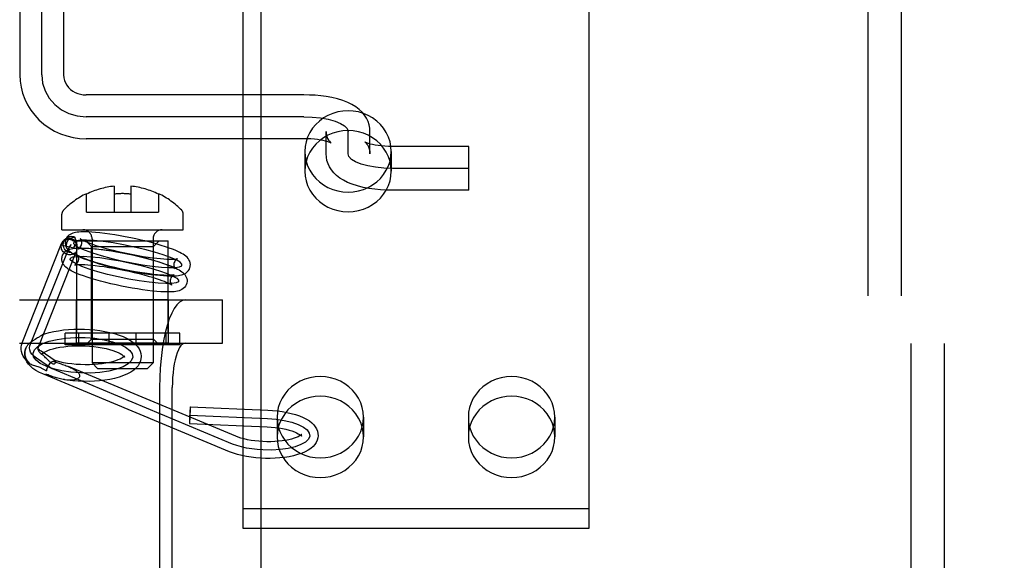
# Model space of a CAD drawing. Header units: inches. Extents: x 0 to 268, y 0 to 173.
# Tile 14 of 30: x 83.138 to 84.914, y 94.42 to 95.395. Entities that reach past the tile are written whole.
import ezdxf

# ---------------------------------------------------------------- set-up
doc = ezdxf.new("R2010")
doc.units = ezdxf.units.IN
doc.header["$LTSCALE"] = 14.739934
doc.header["$MEASUREMENT"] = 0
doc.linetypes.add('HIDDEN', pattern=[0.2, 0.1, -0.1])
doc.layers.get('0').update_dxf_attribs({"linetype": 'CONTINUOUS'})
for name, color, linetype in [('02___PRT_ALL_AXES', 7, 'CONTINUOUS'), ('03___PRT_ALL_CURVES', 7, 'CONTINUOUS'), ('06___PRT_ALL_SURFS', 7, 'CONTINUOUS'), ('DEFAULT_2', 8, 'HIDDEN'), ('DIMENSIONS', 7, 'CONTINUOUS')]:
    doc.layers.add(name, color=color, linetype=linetype)
doc.styles.get("Standard").update_dxf_attribs({"font": 'arial.ttf'})
doc.dimstyles.new('DIMSTYLE_1', dxfattribs={"dimtxt": 1.182348, "dimasz": 1.576464, "dimexe": 0.09, "dimexo": 0.07, "dimgap": 0.0375, "dimtad": 0, "dimtih": 1, "dimtoh": 1, "dimzin": 4, "dimdsep": 46, "dimtxsty": 'Standard', "dimblk": '_FILLED', "dimblk1": '_FILLED', "dimblk2": '_FILLED', "dimcen": 0.09, "dimazin": 1, "dimtfac": 1, "dimtdec": 3, "dimtofl": 0, "dimtmove": 0, "dimatfit": 3, "dimldrblk": '_FILLED', "dimfxl": 1, "dimtolj": 1, "dimtzin": 4, "dimarcsym": 0})

# ---------------------------------------------------------------- blocks, each defined once
blk = doc.blocks.new('_FILLED')
at = {"color": 0, "linetype": 'ByBlock'}
blk.add_solid([(0, 0), (-1, 0.2), (-1, -0.2)], dxfattribs=at)
blk = doc.blocks.new('*D17')
at = {"layer": 'DIMENSIONS', "color": 2, "linetype": 'Continuous'}
for p, q in [((78.6362, 102.3558), (76.1853, 102.3558)), ((82.2612, 102.3558), (85.4141, 102.3558))]:
    blk.add_line(p, q, dxfattribs=at)
at = {"layer": 'DIMENSIONS', "color": 2, "linetype": 'Continuous', "xscale": 1.5764635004, "yscale": 1.5764635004, "zscale": 1.5764635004}
blk.add_blockref('_FILLED', (78.6362, 102.3558), dxfattribs=at)
at = {"layer": 'DIMENSIONS', "color": 2, "linetype": 'Continuous', "xscale": 1.5764635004, "yscale": 1.5764635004, "zscale": 1.5764635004, "rotation": 180}
blk.add_blockref('_FILLED', (82.2612, 102.3558), dxfattribs=at)
at = {"layer": 'DIMENSIONS', "color": 2, "linetype": 'Continuous', "insert": (75.5941, 102.947), "char_height": 1.18235, "width": 3.212997, "attachment_point": 3, "line_spacing_factor": 0.9}
blk.add_mtext('3.63', dxfattribs=at)

msp = doc.modelspace()

# ---------------------------------------------------------------- linework, layer by layer
at = {"color": 3, "linetype": 'Continuous'}
msp.add_line((83.5737, 85.4125), (83.5737, 104.5792), dxfattribs=at)
at = {"layer": '02___PRT_ALL_AXES', "color": 8, "linetype": 'HIDDEN'}
for p, q in [((84.7457, 93.3369), (84.7457, 96.4049)), ((84.8057, 93.3369), (84.8057, 96.4049)), ((83.6522, 95.157), (83.6522, 95.1215)), ((83.8082, 95.157), (83.8082, 95.1215)), ((83.241, 94.8294), (83.241, 94.9959)), ((83.241, 94.9959), (83.406, 94.9959)), ((83.406, 94.8294), (83.406, 94.9959)), ((83.2405, 94.8114), (83.2405, 94.8894)), ((83.4065, 94.8894), (83.2405, 94.8894)), ((83.4065, 94.8114), (83.4065, 94.8894)), ((83.4065, 94.8114), (83.2405, 94.8114)), ((83.6022, 94.6778), (83.6022, 94.6422)), ((83.7582, 94.6778), (83.7582, 94.6422)), ((83.9472, 94.6778), (83.9472, 94.6422)), ((84.1032, 94.6778), (84.1032, 94.6422))]:
    msp.add_line(p, q, dxfattribs=at)
for points in [[(83.8082, 95.157), (83.8076, 95.1659), (83.8059, 95.1746), (83.8031, 95.183), (83.7992, 95.1911), (83.7944, 95.1987), (83.7885, 95.2057), (83.7819, 95.2119), (83.7745, 95.2174), (83.7664, 95.2219), (83.7578, 95.2256), (83.7488, 95.2282), (83.7396, 95.2298), (83.7302, 95.2303), (83.7208, 95.2298), (83.7115, 95.2282), (83.7025, 95.2256), (83.6939, 95.2219), (83.6859, 95.2174), (83.6784, 95.2119), (83.6718, 95.2057), (83.666, 95.1987), (83.6611, 95.1911), (83.6572, 95.183), (83.6544, 95.1746), (83.6527, 95.1659), (83.6522, 95.157)], [(83.8082, 95.1215), (83.8076, 95.1304), (83.8059, 95.139), (83.8031, 95.1475), (83.7992, 95.1555), (83.7944, 95.1631), (83.7885, 95.1701), (83.7819, 95.1763), (83.7745, 95.1818), (83.7664, 95.1864), (83.7578, 95.19), (83.7488, 95.1926), (83.7396, 95.1942), (83.7302, 95.1948), (83.7208, 95.1942), (83.7115, 95.1926), (83.7025, 95.19), (83.6939, 95.1864), (83.6859, 95.1818), (83.6784, 95.1763), (83.6718, 95.1701), (83.666, 95.1631), (83.6611, 95.1555), (83.6572, 95.1475), (83.6544, 95.139), (83.6527, 95.1304), (83.6522, 95.1215)], [(83.6522, 95.157), (83.6527, 95.1481), (83.6544, 95.1395), (83.6572, 95.1311), (83.6611, 95.123), (83.666, 95.1154), (83.6718, 95.1084), (83.6784, 95.1022), (83.6859, 95.0967), (83.6939, 95.0922), (83.7025, 95.0885), (83.7115, 95.0859), (83.7208, 95.0843), (83.7302, 95.0838), (83.7396, 95.0843), (83.7488, 95.0859), (83.7578, 95.0885), (83.7664, 95.0922), (83.7745, 95.0967), (83.7819, 95.1022), (83.7885, 95.1084), (83.7944, 95.1154), (83.7992, 95.123), (83.8031, 95.1311), (83.8059, 95.1395), (83.8076, 95.1481), (83.8082, 95.157)], [(83.6522, 95.1215), (83.6527, 95.1126), (83.6544, 95.1039), (83.6572, 95.0955), (83.6611, 95.0874), (83.666, 95.0798), (83.6718, 95.0729), (83.6784, 95.0666), (83.6859, 95.0612), (83.6939, 95.0566), (83.7025, 95.0529), (83.7115, 95.0503), (83.7208, 95.0487), (83.7302, 95.0482), (83.7396, 95.0487), (83.7488, 95.0503), (83.7578, 95.0529), (83.7664, 95.0566), (83.7745, 95.0612), (83.7819, 95.0666), (83.7885, 95.0729), (83.7944, 95.0798), (83.7992, 95.0874), (83.8031, 95.0955), (83.8059, 95.1039), (83.8076, 95.1126), (83.8082, 95.1215)], [(83.7582, 94.6778), (83.7576, 94.6867), (83.7559, 94.6953), (83.7531, 94.7038), (83.7492, 94.7119), (83.7444, 94.7194), (83.7385, 94.7264), (83.7319, 94.7327), (83.7245, 94.7381), (83.7164, 94.7427), (83.7078, 94.7463), (83.6988, 94.749), (83.6896, 94.7506), (83.6802, 94.7511), (83.6708, 94.7506), (83.6615, 94.749), (83.6525, 94.7463), (83.6439, 94.7427), (83.6359, 94.7381), (83.6284, 94.7327), (83.6218, 94.7264), (83.616, 94.7194), (83.6111, 94.7119), (83.6072, 94.7038), (83.6044, 94.6953), (83.6027, 94.6867), (83.6022, 94.6778)], [(84.1032, 94.6778), (84.1026, 94.6867), (84.1009, 94.6953), (84.0981, 94.7038), (84.0942, 94.7119), (84.0894, 94.7194), (84.0835, 94.7264), (84.0769, 94.7327), (84.0695, 94.7381), (84.0614, 94.7427), (84.0528, 94.7463), (84.0438, 94.749), (84.0346, 94.7506), (84.0252, 94.7511), (84.0158, 94.7506), (84.0065, 94.749), (83.9975, 94.7463), (83.9889, 94.7427), (83.9809, 94.7381), (83.9734, 94.7327), (83.9668, 94.7264), (83.961, 94.7194), (83.9561, 94.7119), (83.9522, 94.7038), (83.9494, 94.6953), (83.9477, 94.6867), (83.9472, 94.6778)], [(83.7582, 94.6422), (83.7576, 94.6511), (83.7559, 94.6598), (83.7531, 94.6682), (83.7492, 94.6763), (83.7444, 94.6839), (83.7385, 94.6908), (83.7319, 94.6971), (83.7245, 94.7026), (83.7164, 94.7071), (83.7078, 94.7108), (83.6988, 94.7134), (83.6896, 94.715), (83.6802, 94.7155), (83.6708, 94.715), (83.6615, 94.7134), (83.6525, 94.7108), (83.6439, 94.7071), (83.6359, 94.7026), (83.6284, 94.6971), (83.6218, 94.6908), (83.616, 94.6839), (83.6111, 94.6763), (83.6072, 94.6682), (83.6044, 94.6598), (83.6027, 94.6511), (83.6022, 94.6422)], [(84.1032, 94.6422), (84.1026, 94.6511), (84.1009, 94.6598), (84.0981, 94.6682), (84.0942, 94.6763), (84.0894, 94.6839), (84.0835, 94.6908), (84.0769, 94.6971), (84.0695, 94.7026), (84.0614, 94.7071), (84.0528, 94.7108), (84.0438, 94.7134), (84.0346, 94.715), (84.0252, 94.7155), (84.0158, 94.715), (84.0065, 94.7134), (83.9975, 94.7108), (83.9889, 94.7071), (83.9809, 94.7026), (83.9734, 94.6971), (83.9668, 94.6908), (83.961, 94.6839), (83.9561, 94.6763), (83.9522, 94.6682), (83.9494, 94.6598), (83.9477, 94.6511), (83.9472, 94.6422)], [(83.6022, 94.6778), (83.6027, 94.6689), (83.6044, 94.6603), (83.6072, 94.6518), (83.6111, 94.6437), (83.616, 94.6362), (83.6218, 94.6292), (83.6284, 94.6229), (83.6359, 94.6175), (83.6439, 94.6129), (83.6525, 94.6093), (83.6615, 94.6066), (83.6708, 94.605), (83.6802, 94.6045), (83.6896, 94.605), (83.6988, 94.6066), (83.7078, 94.6093), (83.7164, 94.6129), (83.7245, 94.6175), (83.7319, 94.6229), (83.7385, 94.6292), (83.7444, 94.6362), (83.7492, 94.6437), (83.7531, 94.6518), (83.7559, 94.6603), (83.7576, 94.6689), (83.7582, 94.6778)], [(83.9472, 94.6778), (83.9477, 94.6689), (83.9494, 94.6603), (83.9522, 94.6518), (83.9561, 94.6437), (83.961, 94.6362), (83.9668, 94.6292), (83.9734, 94.6229), (83.9809, 94.6175), (83.9889, 94.6129), (83.9975, 94.6093), (84.0065, 94.6066), (84.0158, 94.605), (84.0252, 94.6045), (84.0346, 94.605), (84.0438, 94.6066), (84.0528, 94.6093), (84.0614, 94.6129), (84.0695, 94.6175), (84.0769, 94.6229), (84.0835, 94.6292), (84.0894, 94.6362), (84.0942, 94.6437), (84.0981, 94.6518), (84.1009, 94.6603), (84.1026, 94.6689), (84.1032, 94.6778)], [(83.6022, 94.6422), (83.6027, 94.6333), (83.6044, 94.6247), (83.6072, 94.6162), (83.6111, 94.6082), (83.616, 94.6006), (83.6218, 94.5936), (83.6284, 94.5874), (83.6359, 94.5819), (83.6439, 94.5773), (83.6525, 94.5737), (83.6615, 94.5711), (83.6708, 94.5695), (83.6802, 94.5689), (83.6896, 94.5695), (83.6988, 94.5711), (83.7078, 94.5737), (83.7164, 94.5773), (83.7245, 94.5819), (83.7319, 94.5874), (83.7385, 94.5936), (83.7444, 94.6006), (83.7492, 94.6082), (83.7531, 94.6162), (83.7559, 94.6247), (83.7576, 94.6333), (83.7582, 94.6422)], [(83.9472, 94.6422), (83.9477, 94.6333), (83.9494, 94.6247), (83.9522, 94.6162), (83.9561, 94.6082), (83.961, 94.6006), (83.9668, 94.5936), (83.9734, 94.5874), (83.9809, 94.5819), (83.9889, 94.5773), (83.9975, 94.5737), (84.0065, 94.5711), (84.0158, 94.5695), (84.0252, 94.5689), (84.0346, 94.5695), (84.0438, 94.5711), (84.0528, 94.5737), (84.0614, 94.5773), (84.0695, 94.5819), (84.0769, 94.5874), (84.0835, 94.5936), (84.0894, 94.6006), (84.0942, 94.6082), (84.0981, 94.6162), (84.1009, 94.6247), (84.1026, 94.6333), (84.1032, 94.6422)]]:
    msp.add_lwpolyline(points, dxfattribs=at)
at = {"layer": '03___PRT_ALL_CURVES', "color": 8, "linetype": 'HIDDEN'}
for p, q in [((83.1777, 95.295), (83.1777, 96.108)), ((83.6502, 95.2195), (83.2577, 95.2195)), ((83.7302, 95.153), (83.7302, 95.1929)), ((83.9482, 95.1264), (83.8102, 95.1264)), ((83.2276, 94.9852), (83.2313, 94.9892)), ((83.1565, 94.8062), (83.2276, 94.9852)), ((83.1973, 94.7647), (83.1682, 94.7844)), ((83.522, 94.6294), (83.1855, 94.7696)), ((83.4451, 94.6813), (83.5849, 94.6755))]:
    msp.add_line(p, q, dxfattribs=at)
for points in [[(83.1777, 95.295), (83.1792, 95.2803), (83.1837, 95.2662), (83.191, 95.2532), (83.2011, 95.2416), (83.2132, 95.2323), (83.2269, 95.2253), (83.2419, 95.221), (83.2577, 95.2195)], [(83.6502, 95.2195), (83.6657, 95.219), (83.6806, 95.2175), (83.6944, 95.2151), (83.7067, 95.2117), (83.7166, 95.2077), (83.724, 95.2031), (83.7286, 95.1982), (83.7302, 95.1929)], [(83.8102, 95.1264), (83.7946, 95.1269), (83.7797, 95.1284), (83.7659, 95.1308), (83.7536, 95.1342), (83.7437, 95.1382), (83.7363, 95.1427), (83.7317, 95.1477), (83.7302, 95.153)], [(83.3445, 94.9847), (83.3254, 94.9887), (83.3066, 94.992), (83.2887, 94.9945), (83.2723, 94.9963), (83.2585, 94.997), (83.2475, 94.9969), (83.2398, 94.9958), (83.2356, 94.9938), (83.2352, 94.991), (83.2385, 94.9875), (83.2454, 94.9834), (83.2559, 94.9788), (83.2691, 94.974), (83.2848, 94.9692), (83.3023, 94.9645), (83.3213, 94.96)], [(83.3213, 94.96), (83.3404, 94.9561), (83.3592, 94.9528), (83.377, 94.9502), (83.3935, 94.9485), (83.4073, 94.9477), (83.4182, 94.9479), (83.426, 94.9489), (83.4302, 94.951), (83.4306, 94.9538), (83.4273, 94.9573), (83.4204, 94.9614), (83.4099, 94.966), (83.3967, 94.9708), (83.381, 94.9756), (83.3635, 94.9803), (83.3445, 94.9847)], [(83.3153, 94.9309), (83.2966, 94.9353), (83.2791, 94.94), (83.2634, 94.9449), (83.2499, 94.9497), (83.2396, 94.9542), (83.2326, 94.9583), (83.2292, 94.9618), (83.2296, 94.9647), (83.2337, 94.9667), (83.2414, 94.9678), (83.2523, 94.968), (83.2663, 94.9672), (83.2824, 94.9655), (83.3002, 94.963), (83.3191, 94.9597), (83.3385, 94.9557)], [(83.3385, 94.9557), (83.3572, 94.9513), (83.3747, 94.9466), (83.3904, 94.9418), (83.4039, 94.9369), (83.4142, 94.9324), (83.4212, 94.9283), (83.4246, 94.9248), (83.4242, 94.9219), (83.4201, 94.9199), (83.4124, 94.9188), (83.4015, 94.9186), (83.3875, 94.9194), (83.3713, 94.9211), (83.3535, 94.9237), (83.3347, 94.927), (83.3153, 94.9309)], [(83.1621, 94.7933), (83.1646, 94.7995), (83.1705, 94.8052), (83.1794, 94.8104), (83.1914, 94.8148), (83.2055, 94.8182), (83.2213, 94.8205), (83.2383, 94.8216), (83.2562, 94.8214), (83.2735, 94.8201), (83.2901, 94.8176), (83.3052, 94.814), (83.3185, 94.8094), (83.329, 94.8041), (83.3365, 94.7983), (83.3409, 94.7921), (83.3418, 94.7858)], [(83.1682, 94.7844), (83.1637, 94.7879), (83.1601, 94.7915), (83.1576, 94.7952), (83.1561, 94.799), (83.1557, 94.8026), (83.1565, 94.8062)], [(83.3418, 94.7858), (83.3393, 94.7796), (83.3335, 94.7739), (83.3245, 94.7687), (83.3126, 94.7643), (83.2985, 94.7609), (83.2826, 94.7586), (83.2656, 94.7575), (83.2478, 94.7576), (83.2304, 94.759), (83.2138, 94.7615), (83.1987, 94.7651), (83.1855, 94.7696), (83.175, 94.7749), (83.1674, 94.7808), (83.163, 94.7869), (83.1621, 94.7933)], [(83.5849, 94.6755), (83.6003, 94.6743), (83.615, 94.672), (83.6287, 94.6688), (83.6403, 94.6648), (83.6498, 94.66), (83.6564, 94.6548), (83.6602, 94.6493), (83.661, 94.6436), (83.6587, 94.6382), (83.6534, 94.633), (83.6453, 94.6284), (83.6348, 94.6246), (83.622, 94.6216), (83.6079, 94.6196), (83.5925, 94.6186), (83.5767, 94.6188)], [(83.5767, 94.6188), (83.5665, 94.6195), (83.5565, 94.6206), (83.5469, 94.6222), (83.5378, 94.6242), (83.5296, 94.6266), (83.522, 94.6294)]]:
    msp.add_lwpolyline(points, dxfattribs=at)
at = {"layer": '06___PRT_ALL_SURFS', "color": 8, "linetype": 'HIDDEN'}
for p, q in [((83.2202, 94.8084), (83.2202, 94.8294)), ((83.4267, 94.8294), (83.2202, 94.8294)), ((83.2445, 94.8084), (83.2445, 94.8294)), ((83.2992, 94.8084), (83.2992, 94.8294)), ((83.3478, 94.8084), (83.3478, 94.8294)), ((83.4024, 94.8084), (83.4024, 94.8294)), ((83.4267, 94.8084), (83.4267, 94.8294)), ((83.4267, 94.8084), (83.2202, 94.8084))]:
    msp.add_line(p, q, dxfattribs=at)
at = {"layer": 'DEFAULT_2', "color": 8, "linetype": 'HIDDEN'}
for p, q in [((84.7457, 93.3369), (84.7457, 96.4049)), ((84.8057, 93.3369), (84.8057, 96.4049)), ((84.6677, 96.3709), (84.6677, 93.3709)), ((84.7277, 96.3709), (84.7277, 93.3709)), ((83.1382, 96.1083), (83.1382, 95.295)), ((83.2172, 96.1083), (83.2172, 95.295)), ((83.5402, 95.4175), (83.5402, 94.4778)), ((84.1652, 94.4778), (84.1652, 95.4175)), ((83.6502, 95.259), (83.2577, 95.259)), ((83.6907, 95.153), (83.6907, 95.1929)), ((83.7697, 95.153), (83.7697, 95.1929)), ((83.6502, 95.18), (83.2577, 95.18)), ((83.9482, 95.1659), (83.8102, 95.1659)), ((83.9482, 95.0869), (83.9482, 95.1659)), ((83.2585, 95.0478), (83.2585, 95.0809)), ((83.3085, 95.0943), (83.3085, 95.0478)), ((83.3385, 95.0943), (83.3385, 95.0478)), ((83.3885, 95.0809), (83.3885, 95.0478)), ((83.9482, 95.0869), (83.8102, 95.0869)), ((83.214, 95.0159), (83.214, 95.0439)), ((83.2585, 95.0478), (83.3885, 95.0478)), ((83.433, 95.0159), (83.433, 95.0439)), ((83.214, 95.0159), (83.433, 95.0159)), ((83.1425, 94.8117), (83.2136, 94.9908)), ((83.213, 94.9884), (83.2355, 94.9835)), ((83.2166, 94.9955), (83.2204, 94.9995)), ((83.2675, 94.9859), (83.2575, 94.9959)), ((83.2575, 94.9959), (83.3895, 94.9959)), ((83.2685, 94.9994), (83.2685, 94.7759)), ((83.3785, 94.9994), (83.3785, 94.7759)), ((83.3795, 94.9859), (83.3895, 94.9959)), ((83.1725, 94.8057), (83.2401, 94.9761)), ((83.2675, 94.8184), (83.2675, 94.9859)), ((83.2675, 94.9859), (83.3795, 94.9859)), ((83.3795, 94.8184), (83.3795, 94.9859)), ((83.1378, 94.8894), (83.5036, 94.8894)), ((83.5036, 94.8114), (83.5036, 94.8894)), ((83.1378, 94.8114), (83.5036, 94.8114)), ((83.1656, 94.818), (83.1637, 94.8169)), ((83.1684, 94.8197), (83.1656, 94.818)), ((83.1702, 94.8208), (83.1684, 94.8197)), ((83.1719, 94.8218), (83.1702, 94.8208)), ((83.1727, 94.8063), (83.1746, 94.8113)), ((83.1784, 94.8208), (83.179, 94.8224)), ((83.2675, 94.8184), (83.2575, 94.8084)), ((83.2675, 94.8184), (83.3795, 94.8184)), ((83.3795, 94.8184), (83.3895, 94.8084)), ((83.171, 94.8024), (83.1706, 94.8014)), ((83.171, 94.8024), (83.1717, 94.8039)), ((83.1717, 94.8039), (83.1725, 94.8057)), ((83.202, 94.7796), (83.1766, 94.7968)), ((83.3895, 94.8084), (83.2575, 94.8084)), ((83.177, 94.7914), (83.1768, 94.7907)), ((83.177, 94.7918), (83.177, 94.7914)), ((83.1779, 94.7913), (83.1795, 94.79)), ((83.1898, 94.7801), (83.1861, 94.7838)), ((83.2016, 94.7798), (83.202, 94.7797)), ((83.2785, 94.7659), (83.2685, 94.7759)), ((83.3785, 94.7759), (83.2685, 94.7759)), ((83.3269, 94.7873), (83.327, 94.7877)), ((83.327, 94.7877), (83.3271, 94.7884)), ((83.3569, 94.7864), (83.3567, 94.7838)), ((83.3685, 94.7659), (83.3785, 94.7759)), ((83.1745, 94.7679), (83.1863, 94.7614)), ((83.5278, 94.6433), (83.2258, 94.7691)), ((83.2785, 94.7659), (83.3685, 94.7659)), ((83.5163, 94.6156), (83.1797, 94.7558)), ((83.3904, 94.7314), (83.3904, 94.3074)), ((83.4132, 94.3074), (83.4132, 94.7314)), ((83.4457, 94.6963), (83.5855, 94.6904)), ((83.4445, 94.6664), (83.5843, 94.6605)), ((83.5402, 94.5134), (84.1652, 94.5134)), ((83.5402, 94.4778), (84.1652, 94.4778))]:
    msp.add_line(p, q, dxfattribs=at)
for points in [[(83.1382, 95.295), (83.1387, 95.2838), (83.1404, 95.2727), (83.1432, 95.2619), (83.1471, 95.2513), (83.1521, 95.2411), (83.1581, 95.2315), (83.165, 95.2224), (83.1728, 95.214), (83.1815, 95.2064), (83.1909, 95.1996), (83.201, 95.1937), (83.2117, 95.1889), (83.2228, 95.185), (83.2342, 95.1823), (83.2459, 95.1806), (83.2577, 95.18)], [(83.2172, 95.295), (83.2176, 95.2899), (83.2187, 95.2851), (83.2206, 95.2805), (83.2231, 95.2763), (83.2262, 95.2724), (83.2297, 95.269), (83.2337, 95.266), (83.2381, 95.2635), (83.2427, 95.2616), (83.2476, 95.2602), (83.2526, 95.2593), (83.2577, 95.259)], [(83.7697, 95.1929), (83.7693, 95.199), (83.7681, 95.205), (83.7662, 95.211), (83.7634, 95.2168), (83.7598, 95.2225), (83.7554, 95.2278), (83.7502, 95.2328), (83.7441, 95.2373), (83.7373, 95.2415), (83.7296, 95.2453), (83.7207, 95.2487), (83.7111, 95.2517), (83.7011, 95.254), (83.691, 95.2559), (83.6809, 95.2573), (83.6707, 95.2583), (83.6604, 95.2588), (83.6502, 95.259)], [(83.6907, 95.1929), (83.691, 95.1882), (83.692, 95.1841), (83.6933, 95.1805), (83.6949, 95.1775), (83.6965, 95.1753), (83.6979, 95.1736), (83.6989, 95.1726), (83.6996, 95.1721), (83.6999, 95.1719), (83.6998, 95.1719)], [(83.6998, 95.1719), (83.6996, 95.1721), (83.6988, 95.1724), (83.6975, 95.1731), (83.6955, 95.1738), (83.6928, 95.1747), (83.6894, 95.1757), (83.6853, 95.1766), (83.6805, 95.1776), (83.6752, 95.1784), (83.6694, 95.1791), (83.6632, 95.1796), (83.6568, 95.1799), (83.6502, 95.18)], [(83.7612, 95.1736), (83.7606, 95.1739), (83.7605, 95.1739), (83.7609, 95.1737), (83.7616, 95.173), (83.7627, 95.172), (83.7641, 95.1703), (83.7656, 95.1681), (83.7671, 95.1652), (83.7684, 95.1617), (83.7693, 95.1576), (83.7697, 95.153)], [(83.8102, 95.1659), (83.8034, 95.166), (83.7968, 95.1663), (83.7904, 95.1669), (83.7845, 95.1676), (83.779, 95.1685), (83.7742, 95.1694), (83.7701, 95.1704), (83.7668, 95.1714), (83.7642, 95.1723), (83.7624, 95.173), (83.7612, 95.1736)], [(83.8102, 95.0869), (83.7995, 95.0871), (83.7889, 95.0877), (83.7784, 95.0887), (83.7679, 95.0902), (83.7574, 95.0922), (83.7473, 95.0948), (83.7379, 95.0978), (83.7294, 95.1012), (83.7219, 95.105), (83.7154, 95.1091), (83.7096, 95.1136), (83.7045, 95.1185), (83.7003, 95.1237), (83.6968, 95.1292), (83.6942, 95.1348), (83.6922, 95.1407), (83.6911, 95.1468), (83.6907, 95.153)], [(83.3477, 94.9994), (83.3382, 95.0014), (83.3285, 95.0033), (83.319, 95.0051), (83.3095, 95.0067), (83.3003, 95.0081), (83.2913, 95.0093), (83.2828, 95.0103), (83.275, 95.0111), (83.2682, 95.0116), (83.2623, 95.0119), (83.2571, 95.0121), (83.2525, 95.0121), (83.2484, 95.012), (83.2449, 95.0117), (83.2417, 95.0114), (83.2388, 95.0109), (83.2362, 95.0104), (83.2337, 95.0096), (83.2313, 95.0087), (83.229, 95.0075), (83.2269, 95.0061), (83.2249, 95.0043), (83.2231, 95.0022), (83.2217, 94.9998), (83.2207, 94.9972), (83.2203, 94.9956)], [(83.2249, 94.971), (83.223, 94.9716), (83.2212, 94.9723), (83.2195, 94.9733), (83.2179, 94.9745), (83.2165, 94.9759), (83.2153, 94.9775), (83.2143, 94.9791), (83.2136, 94.9809), (83.2131, 94.9828), (83.2128, 94.9846), (83.2127, 94.9865), (83.213, 94.9884)], [(83.2166, 94.9955), (83.2159, 94.9946), (83.2146, 94.9927), (83.2136, 94.9907), (83.213, 94.9884)], [(83.213, 94.9884), (83.2135, 94.9903), (83.2136, 94.9908)], [(83.2136, 94.9908), (83.2142, 94.992), (83.2152, 94.9936), (83.2165, 94.995), (83.2181, 94.9962), (83.2198, 94.9972), (83.2216, 94.9979), (83.2236, 94.9984), (83.2257, 94.9986), (83.2278, 94.9986), (83.2299, 94.9982), (83.232, 94.9976), (83.234, 94.9967), (83.2358, 94.9956), (83.2375, 94.9943), (83.2389, 94.9928), (83.2402, 94.9912), (83.2411, 94.9894)], [(83.2317, 94.9743), (83.2295, 94.9745), (83.2273, 94.9749), (83.2252, 94.9757), (83.2232, 94.9768), (83.2214, 94.9782), (83.2199, 94.9798), (83.2186, 94.9816), (83.2176, 94.9836), (83.2169, 94.9858), (83.2165, 94.988), (83.2164, 94.9902), (83.2167, 94.9924), (83.2173, 94.9946), (83.2183, 94.9966), (83.2195, 94.9984), (83.2204, 94.9995)], [(83.241, 94.9914), (83.2398, 94.9935), (83.2384, 94.9953), (83.2367, 94.9969), (83.2347, 94.9982), (83.2326, 94.9991), (83.2304, 94.9998), (83.2281, 95.0001), (83.2258, 95), (83.2235, 94.9996), (83.2213, 94.9988), (83.2193, 94.9977), (83.2175, 94.9963), (83.2166, 94.9955)], [(83.2203, 94.9956), (83.2201, 94.9944), (83.2199, 94.9914), (83.2203, 94.9885), (83.2212, 94.9856), (83.2225, 94.983), (83.2241, 94.9806), (83.226, 94.9785), (83.2279, 94.9767)], [(83.2204, 94.9995), (83.221, 95.0001), (83.2227, 95.0015), (83.2246, 95.0026), (83.2267, 95.0034), (83.2288, 95.0039), (83.2311, 95.0041), (83.2333, 95.0039), (83.2354, 95.0034), (83.2376, 95.0026)], [(83.2279, 94.9767), (83.2265, 94.9781), (83.2252, 94.9797), (83.2241, 94.9814), (83.2233, 94.9833), (83.2227, 94.9852), (83.2224, 94.9872), (83.2224, 94.9891), (83.2227, 94.9911)], [(83.2227, 94.9911), (83.2232, 94.993), (83.224, 94.9948), (83.225, 94.9964), (83.2263, 94.998), (83.2277, 94.9993), (83.2294, 95.0005), (83.2313, 95.0014), (83.2333, 95.0021), (83.2354, 95.0025), (83.2376, 95.0026)], [(83.241, 94.9914), (83.2402, 94.9908), (83.2394, 94.9902), (83.2387, 94.9895), (83.238, 94.9888), (83.2374, 94.988), (83.2369, 94.9872), (83.2364, 94.9863), (83.236, 94.9854), (83.2357, 94.9845), (83.2355, 94.9835)], [(83.2355, 94.9835), (83.2364, 94.9851), (83.2377, 94.9866), (83.2392, 94.988), (83.2411, 94.9894)], [(83.2383, 95.0005), (83.238, 95.0012), (83.2378, 95.0019), (83.2376, 95.0026)], [(83.241, 94.9914), (83.2408, 94.9926), (83.2405, 94.9938), (83.2402, 94.9949), (83.2398, 94.9959), (83.2395, 94.9969), (83.2392, 94.9979), (83.2383, 95.0005)], [(83.2411, 94.9894), (83.2411, 94.9887), (83.2411, 94.9881), (83.2411, 94.9874), (83.2411, 94.9868)], [(83.2439, 94.9814), (83.2435, 94.9813), (83.2434, 94.9812), (83.2436, 94.9813), (83.2442, 94.9816), (83.245, 94.9822), (83.2461, 94.983), (83.2472, 94.9843), (83.2483, 94.986), (83.2492, 94.988), (83.2497, 94.9896)], [(83.2473, 94.9996), (83.2473, 94.9996), (83.2472, 94.9997), (83.2475, 94.9994), (83.2483, 94.9989), (83.2496, 94.9982), (83.2513, 94.9972), (83.2536, 94.9961), (83.2565, 94.9947), (83.2601, 94.9932), (83.2644, 94.9916), (83.2695, 94.9897), (83.2755, 94.9877), (83.2824, 94.9855), (83.29, 94.9833), (83.2981, 94.981), (83.3067, 94.9788), (83.3155, 94.9767), (83.3245, 94.9747)], [(83.2497, 94.9896), (83.2498, 94.9905), (83.2499, 94.9929), (83.2496, 94.9952), (83.2489, 94.997), (83.2482, 94.9983), (83.2476, 94.9992), (83.2473, 94.9996)], [(83.4455, 94.9491), (83.4457, 94.9504), (83.4459, 94.9533), (83.4455, 94.9563), (83.4446, 94.9591), (83.4433, 94.9618), (83.4417, 94.9641), (83.4398, 94.9662), (83.4378, 94.9681), (83.4355, 94.9699), (83.433, 94.9715), (83.4301, 94.9732), (83.4268, 94.9749), (83.423, 94.9767), (83.4186, 94.9787), (83.4135, 94.9807), (83.4075, 94.9829), (83.4007, 94.9852), (83.3929, 94.9877), (83.3844, 94.9902), (83.3757, 94.9926), (83.3666, 94.995), (83.3572, 94.9972), (83.3477, 94.9994)], [(83.2143, 94.9666), (83.2144, 94.9672), (83.2154, 94.97), (83.2168, 94.9726), (83.2186, 94.9749), (83.2208, 94.9769), (83.2232, 94.9786), (83.2258, 94.9798), (83.2284, 94.9808), (83.2311, 94.9815), (83.2341, 94.9821), (83.2373, 94.9825), (83.2409, 94.9828), (83.245, 94.983), (83.2497, 94.983), (83.2551, 94.9829), (83.2613, 94.9826), (83.2684, 94.9821), (83.2764, 94.9813), (83.2851, 94.9803), (83.2941, 94.9791), (83.3034, 94.9776), (83.3128, 94.9761), (83.3225, 94.9743), (83.3321, 94.9724), (83.3417, 94.9703)], [(83.2369, 94.9735), (83.2356, 94.9727), (83.2342, 94.972), (83.2328, 94.9714), (83.2312, 94.971), (83.2297, 94.9707), (83.2281, 94.9707), (83.2265, 94.9708), (83.2249, 94.971)], [(83.2317, 94.9743), (83.2298, 94.9754), (83.2279, 94.9767)], [(83.2317, 94.9743), (83.232, 94.974), (83.2322, 94.9737), (83.2326, 94.9734), (83.2328, 94.9733)], [(83.2328, 94.9733), (83.2329, 94.9732), (83.2333, 94.973), (83.2338, 94.9728), (83.2342, 94.9728), (83.2347, 94.9728), (83.2353, 94.9729), (83.2358, 94.973), (83.2363, 94.9732), (83.2369, 94.9735)], [(83.2328, 94.9733), (83.2357, 94.9715), (83.239, 94.9698), (83.2428, 94.968), (83.2472, 94.9661), (83.2523, 94.9641), (83.2583, 94.9619), (83.2651, 94.9595), (83.2729, 94.9571), (83.2814, 94.9546), (83.2901, 94.9521), (83.2992, 94.9498), (83.3085, 94.9475), (83.318, 94.9454)], [(83.2401, 94.9761), (83.2399, 94.9758), (83.2396, 94.9752), (83.2393, 94.9747), (83.2388, 94.9743), (83.2384, 94.9739), (83.2379, 94.9737), (83.2374, 94.9736), (83.2369, 94.9735)], [(83.2407, 94.9783), (83.2405, 94.9773), (83.2402, 94.9765), (83.2401, 94.9761)], [(83.241, 94.9811), (83.2409, 94.9803), (83.2409, 94.9796), (83.2408, 94.9789), (83.2407, 94.9783)], [(83.2411, 94.9868), (83.2411, 94.9841), (83.2411, 94.9833), (83.241, 94.9826), (83.241, 94.9818), (83.241, 94.9811)], [(83.3185, 94.9456), (83.3094, 94.9476), (83.3006, 94.9498), (83.292, 94.952), (83.2839, 94.9543), (83.2764, 94.9564), (83.2698, 94.9585), (83.264, 94.9605), (83.2591, 94.9622), (83.255, 94.9638), (83.2515, 94.9653), (83.2486, 94.9665), (83.2462, 94.9677), (83.2443, 94.9687), (83.2429, 94.9695), (83.242, 94.9701), (83.2414, 94.9705), (83.2412, 94.9707)], [(83.2412, 94.9706), (83.2413, 94.9705), (83.2417, 94.9701), (83.2422, 94.9693), (83.2428, 94.9681), (83.2434, 94.9666), (83.2438, 94.9647), (83.2439, 94.9624), (83.2436, 94.9605)], [(83.3413, 94.9701), (83.3322, 94.972), (83.323, 94.9739), (83.3139, 94.9755), (83.305, 94.977), (83.2963, 94.9784), (83.2881, 94.9795), (83.2805, 94.9804), (83.2736, 94.9811), (83.2677, 94.9816), (83.2626, 94.9819), (83.2582, 94.9821), (83.2545, 94.9821), (83.2514, 94.9821), (83.2488, 94.9819), (83.2468, 94.9818), (83.2452, 94.9816), (83.2442, 94.9814), (83.2439, 94.9814)], [(83.3245, 94.9747), (83.3336, 94.9727), (83.3428, 94.9709), (83.3519, 94.9692), (83.3608, 94.9677), (83.3695, 94.9664), (83.3777, 94.9653), (83.3853, 94.9644), (83.3922, 94.9637), (83.3981, 94.9632), (83.4032, 94.9629), (83.4076, 94.9627), (83.4113, 94.9627), (83.4144, 94.9627), (83.417, 94.9628), (83.419, 94.963), (83.4205, 94.9632), (83.4216, 94.9633), (83.4219, 94.9634)], [(83.3417, 94.9703), (83.3513, 94.9682), (83.3606, 94.9659), (83.3698, 94.9635), (83.3785, 94.9611), (83.3869, 94.9586), (83.3944, 94.9562), (83.4009, 94.954), (83.4066, 94.9519), (83.4116, 94.95), (83.4159, 94.9482), (83.4196, 94.9465), (83.4228, 94.9448), (83.4256, 94.9433), (83.4281, 94.9417), (83.4304, 94.9402), (83.4324, 94.9385), (83.4342, 94.9368), (83.4359, 94.9349), (83.4373, 94.9327), (83.4385, 94.9304), (83.4393, 94.9278), (83.4398, 94.9251), (83.4398, 94.9223), (83.4395, 94.9201)], [(83.312, 94.9163), (83.3025, 94.9185), (83.2931, 94.9207), (83.284, 94.9231), (83.2752, 94.9255), (83.2669, 94.928), (83.2594, 94.9304), (83.2528, 94.9326), (83.2472, 94.9347), (83.2422, 94.9366), (83.2379, 94.9384), (83.2342, 94.9401), (83.231, 94.9418), (83.2282, 94.9433), (83.2257, 94.9449), (83.2234, 94.9464), (83.2214, 94.9481), (83.2196, 94.9498), (83.2179, 94.9518), (83.2165, 94.9539), (83.2153, 94.9563), (83.2145, 94.9588), (83.214, 94.9615), (83.214, 94.9644), (83.2143, 94.9666)], [(83.2376, 94.9523), (83.2375, 94.9522), (83.2374, 94.9522), (83.2377, 94.9522), (83.2385, 94.9524), (83.2399, 94.9526), (83.2418, 94.9528), (83.2443, 94.953), (83.2474, 94.953), (83.2511, 94.953), (83.2556, 94.9529), (83.2609, 94.9526), (83.267, 94.9521), (83.2741, 94.9514), (83.2819, 94.9504), (83.2902, 94.9493), (83.2989, 94.948), (83.3078, 94.9465), (83.3169, 94.9448), (83.3261, 94.943), (83.3353, 94.941)], [(83.2436, 94.9605), (83.2435, 94.96), (83.2427, 94.9577), (83.2415, 94.9557), (83.2402, 94.9541), (83.239, 94.9531), (83.2381, 94.9525), (83.2376, 94.9523)], [(83.4184, 94.9452), (83.4185, 94.9451), (83.4186, 94.9451), (83.4183, 94.9453), (83.4175, 94.9458), (83.4162, 94.9466), (83.4145, 94.9476), (83.4122, 94.9487), (83.4093, 94.95), (83.4057, 94.9515), (83.4014, 94.9532), (83.3963, 94.955), (83.3903, 94.9571), (83.3834, 94.9592), (83.3758, 94.9615), (83.3677, 94.9637), (83.3591, 94.9659), (83.3503, 94.968), (83.3413, 94.9701)], [(83.4161, 94.9552), (83.416, 94.9543), (83.4159, 94.9518), (83.4162, 94.9496), (83.4169, 94.9477), (83.4175, 94.9464), (83.4181, 94.9456), (83.4184, 94.9452)], [(83.4219, 94.9634), (83.4222, 94.9635), (83.4224, 94.9635), (83.4222, 94.9634), (83.4216, 94.9632), (83.4208, 94.9626), (83.4197, 94.9617), (83.4186, 94.9605), (83.4175, 94.9588), (83.4166, 94.9567), (83.4161, 94.9552)], [(83.318, 94.9454), (83.3276, 94.9433), (83.3373, 94.9414), (83.3468, 94.9397), (83.3563, 94.9381), (83.3655, 94.9366), (83.3745, 94.9354), (83.383, 94.9344), (83.3908, 94.9337), (83.3975, 94.9331), (83.4035, 94.9328), (83.4087, 94.9327), (83.4133, 94.9327), (83.4174, 94.9328), (83.4209, 94.933), (83.4241, 94.9334), (83.427, 94.9338), (83.4296, 94.9344), (83.4321, 94.9351), (83.4345, 94.9361), (83.4368, 94.9372), (83.4389, 94.9387), (83.4409, 94.9405), (83.4426, 94.9426), (83.4441, 94.9449), (83.4451, 94.9476), (83.4455, 94.9491)], [(83.4162, 94.9344), (83.4163, 94.9344), (83.4164, 94.9345), (83.4161, 94.9344), (83.4152, 94.9342), (83.4139, 94.934), (83.412, 94.9338), (83.4095, 94.9337), (83.4064, 94.9336), (83.4027, 94.9336), (83.3982, 94.9338), (83.3929, 94.9341), (83.3868, 94.9345), (83.3797, 94.9352), (83.3719, 94.9362), (83.3636, 94.9373), (83.3549, 94.9386), (83.346, 94.9401), (83.3369, 94.9418), (83.3277, 94.9436), (83.3185, 94.9456)], [(83.3353, 94.941), (83.3444, 94.939), (83.3532, 94.9368), (83.3618, 94.9346), (83.3699, 94.9324), (83.3774, 94.9302), (83.384, 94.9281), (83.3897, 94.9262), (83.3946, 94.9244), (83.3988, 94.9228), (83.4023, 94.9214), (83.4052, 94.9201), (83.4076, 94.9189), (83.4095, 94.918), (83.4109, 94.9172), (83.4118, 94.9165), (83.4124, 94.9161), (83.4126, 94.916)], [(83.4395, 94.9201), (83.4394, 94.9194), (83.4384, 94.9166), (83.437, 94.9141), (83.4352, 94.9117), (83.433, 94.9097), (83.4306, 94.9081), (83.428, 94.9068), (83.4254, 94.9058), (83.4227, 94.9051), (83.4197, 94.9045), (83.4165, 94.9041), (83.4129, 94.9038), (83.4087, 94.9036), (83.404, 94.9036), (83.3987, 94.9037), (83.3925, 94.904), (83.3854, 94.9045), (83.3774, 94.9053), (83.3687, 94.9063), (83.3597, 94.9076), (83.3504, 94.909), (83.3409, 94.9106), (83.3313, 94.9123), (83.3217, 94.9142), (83.312, 94.9163)], [(83.4126, 94.916), (83.4125, 94.9161), (83.4121, 94.9165), (83.4116, 94.9173), (83.4109, 94.9185), (83.4104, 94.92), (83.41, 94.922), (83.4099, 94.9242), (83.4101, 94.9261)], [(83.4101, 94.9261), (83.4103, 94.9266), (83.4111, 94.929), (83.4123, 94.931), (83.4136, 94.9325), (83.4148, 94.9335), (83.4157, 94.9341), (83.4162, 94.9344)], [(83.4366, 94.8894), (83.4314, 94.8883), (83.4264, 94.8854), (83.4214, 94.8805), (83.4166, 94.8737), (83.4121, 94.8651), (83.4078, 94.8549), (83.404, 94.8431), (83.4005, 94.8299), (83.3975, 94.8154), (83.395, 94.7999), (83.393, 94.7835), (83.3916, 94.7665), (83.3907, 94.7492), (83.3904, 94.7314)], [(83.1797, 94.8267), (83.1831, 94.8279), (83.191, 94.8303), (83.1994, 94.8323), (83.2081, 94.8338), (83.217, 94.8351), (83.2262, 94.836), (83.2356, 94.8365), (83.2451, 94.8367), (83.2546, 94.8365), (83.2641, 94.836), (83.2735, 94.8352), (83.2828, 94.834), (83.2918, 94.8325), (83.3006, 94.8307), (83.309, 94.8285), (83.3171, 94.826), (83.3246, 94.8231), (83.3316, 94.8199), (83.3377, 94.8164), (83.3428, 94.8128), (83.347, 94.809), (83.3505, 94.8051), (83.3532, 94.801), (83.3552, 94.7968), (83.3564, 94.7925), (83.3569, 94.7881), (83.3569, 94.7864)], [(83.1559, 94.7748), (83.1548, 94.7757), (83.1506, 94.7796), (83.1472, 94.7837), (83.1445, 94.7878), (83.1426, 94.7919), (83.1413, 94.796), (83.1407, 94.8001), (83.1408, 94.804), (83.1414, 94.8079), (83.1425, 94.8117)], [(83.1637, 94.8169), (83.1628, 94.8163), (83.1618, 94.8156), (83.1608, 94.815), (83.1598, 94.8144), (83.1589, 94.8137), (83.1579, 94.813), (83.1569, 94.8122), (83.156, 94.8114), (83.155, 94.8106), (83.1541, 94.8097), (83.1532, 94.8087), (83.1523, 94.8076), (83.1514, 94.8065), (83.1506, 94.8052), (83.1498, 94.8038), (83.1491, 94.8023)], [(83.1774, 94.8253), (83.1752, 94.8239), (83.1744, 94.8234), (83.1736, 94.8229), (83.1728, 94.8223), (83.1719, 94.8218)], [(83.176, 94.8149), (83.1765, 94.816), (83.1773, 94.8181)], [(83.1797, 94.8267), (83.1794, 94.8266), (83.179, 94.8264), (83.1785, 94.8261), (83.178, 94.8257), (83.1774, 94.8253)], [(83.179, 94.8224), (83.1793, 94.8231), (83.1795, 94.8237), (83.1797, 94.8243), (83.1799, 94.8248), (83.18, 94.8252), (83.1802, 94.8256), (83.1802, 94.826), (83.1803, 94.8262), (83.1803, 94.8265), (83.1802, 94.8266), (83.1801, 94.8267), (83.18, 94.8267), (83.1797, 94.8267), (83.1797, 94.8267)], [(83.4366, 94.8114), (83.434, 94.8108), (83.4314, 94.8094), (83.4289, 94.8069), (83.4265, 94.8034), (83.4242, 94.7991), (83.4221, 94.7939), (83.4201, 94.7879), (83.4184, 94.7812), (83.4168, 94.7739), (83.4156, 94.7661), (83.4146, 94.7578), (83.4138, 94.7492), (83.4134, 94.7404), (83.4132, 94.7314)], [(83.147, 94.7926), (83.1471, 94.7942), (83.1479, 94.7986), (83.1491, 94.8023)], [(83.1475, 94.7963), (83.1473, 94.7946), (83.1473, 94.793), (83.1473, 94.7913), (83.1475, 94.7897), (83.1478, 94.7881), (83.1482, 94.7865)], [(83.1491, 94.8023), (83.1484, 94.8005), (83.1479, 94.7985), (83.1475, 94.7963)], [(83.1708, 94.8023), (83.1706, 94.8026), (83.1706, 94.8025), (83.1707, 94.8021), (83.1706, 94.8014)], [(83.1706, 94.8014), (83.1706, 94.8013), (83.1707, 94.8001), (83.171, 94.7988), (83.1717, 94.7976), (83.1726, 94.7964), (83.1738, 94.7951), (83.175, 94.7939), (83.1765, 94.7926), (83.1779, 94.7913)], [(83.1766, 94.7968), (83.1746, 94.7983), (83.1731, 94.7996), (83.172, 94.8007), (83.1712, 94.8016), (83.1708, 94.8023)], [(83.1768, 94.7907), (83.1768, 94.7907), (83.1772, 94.7912), (83.1782, 94.7922), (83.1798, 94.7934), (83.182, 94.7948), (83.185, 94.7964), (83.1887, 94.798), (83.1931, 94.7996), (83.1983, 94.8012), (83.2041, 94.8026), (83.2104, 94.8038), (83.2173, 94.8049), (83.2246, 94.8057), (83.2322, 94.8063), (83.24, 94.8066), (83.248, 94.8067), (83.2561, 94.8064), (83.2641, 94.8059), (83.2719, 94.8052), (83.2795, 94.8042), (83.2868, 94.803), (83.2937, 94.8015), (83.3, 94.7999), (83.3058, 94.7981), (83.3109, 94.7963), (83.3154, 94.7944), (83.3191, 94.7926), (83.322, 94.7908), (83.3242, 94.7892), (83.3257, 94.7879), (83.3266, 94.7869), (83.3268, 94.7868)], [(83.1772, 94.7923), (83.1769, 94.7927), (83.1769, 94.7928), (83.177, 94.7923), (83.177, 94.7918)], [(83.1797, 94.7558), (83.1738, 94.7585), (83.1673, 94.762), (83.1619, 94.7657), (83.1574, 94.7696), (83.1538, 94.7736), (83.1509, 94.7777), (83.1489, 94.782), (83.1476, 94.7864), (83.147, 94.7909), (83.147, 94.7927)], [(83.1482, 94.7865), (83.1487, 94.785), (83.1494, 94.7835), (83.1501, 94.7821), (83.1509, 94.7807), (83.1518, 94.7793), (83.1528, 94.7779), (83.154, 94.7766), (83.1553, 94.7753), (83.1559, 94.7749)], [(83.179, 94.7904), (83.1782, 94.7912), (83.1773, 94.7922), (83.1772, 94.7923)], [(83.1861, 94.7838), (83.1848, 94.7851), (83.1835, 94.7864), (83.1821, 94.7876), (83.1808, 94.7888), (83.1795, 94.79)], [(83.1994, 94.7785), (83.1979, 94.7781), (83.1964, 94.7774), (83.1949, 94.7764), (83.1934, 94.7753), (83.192, 94.7739), (83.1907, 94.7724), (83.1896, 94.7707), (83.1886, 94.769), (83.1877, 94.7671), (83.187, 94.7652), (83.1865, 94.7633), (83.1863, 94.7614)], [(83.202, 94.7797), (83.2022, 94.7795), (83.2026, 94.779), (83.2028, 94.7783), (83.2029, 94.7775), (83.2028, 94.7766), (83.2026, 94.7758), (83.2022, 94.7751), (83.2016, 94.7744), (83.201, 94.774), (83.2002, 94.7737), (83.1993, 94.7736), (83.1984, 94.7737), (83.1974, 94.774), (83.1963, 94.7746), (83.1953, 94.7752), (83.1942, 94.776), (83.1931, 94.7769), (83.192, 94.7779), (83.1909, 94.779), (83.1898, 94.7801)], [(83.1994, 94.7785), (83.1998, 94.7792), (83.2003, 94.7797), (83.201, 94.7799), (83.2016, 94.7798)], [(83.1994, 94.7785), (83.2016, 94.7777), (83.2129, 94.7739)], [(83.3271, 94.7884), (83.3271, 94.7884), (83.3267, 94.7878), (83.3257, 94.7869), (83.3242, 94.7857), (83.3219, 94.7843), (83.319, 94.7827), (83.3152, 94.7811), (83.3108, 94.7795), (83.3056, 94.7779), (83.2999, 94.7765), (83.2935, 94.7752), (83.2866, 94.7742), (83.2793, 94.7734), (83.2717, 94.7728), (83.2639, 94.7725), (83.2559, 94.7724), (83.2479, 94.7726), (83.2399, 94.7731), (83.232, 94.7739), (83.2244, 94.7749), (83.2171, 94.7761), (83.2103, 94.7776), (83.2039, 94.7792), (83.2016, 94.7798)], [(83.3567, 94.7838), (83.3557, 94.7794), (83.354, 94.775), (83.3514, 94.7707), (83.348, 94.7667), (83.3437, 94.7628), (83.3385, 94.7592), (83.3323, 94.7558), (83.3252, 94.7527), (83.3174, 94.7501), (83.309, 94.7478), (83.3004, 94.746), (83.2914, 94.7446), (83.2821, 94.7435), (83.2726, 94.7428), (83.263, 94.7424), (83.2533, 94.7425), (83.2435, 94.7428), (83.2339, 94.7435), (83.2244, 94.7446), (83.2195, 94.7453)], [(83.3268, 94.7868), (83.327, 94.7864), (83.3271, 94.7863), (83.327, 94.7868), (83.3269, 94.7873)], [(83.1559, 94.7749), (83.1568, 94.7742), (83.1585, 94.7732)], [(83.1585, 94.7732), (83.1604, 94.7724), (83.1624, 94.7718), (83.1644, 94.7712), (83.1665, 94.7707), (83.1685, 94.7701), (83.1706, 94.7695), (83.1726, 94.7688), (83.1745, 94.7679)], [(83.2129, 94.7739), (83.2152, 94.7731), (83.2175, 94.7723), (83.2198, 94.7715), (83.222, 94.7706), (83.2242, 94.7698), (83.2258, 94.7691)], [(83.2263, 94.7689), (83.2284, 94.768), (83.2304, 94.767), (83.2324, 94.7661), (83.2342, 94.7651), (83.236, 94.7641), (83.2377, 94.7631), (83.2392, 94.762), (83.2406, 94.7609), (83.2418, 94.7599), (83.2429, 94.7588), (83.2439, 94.7577), (83.2447, 94.7566), (83.2453, 94.7555), (83.2457, 94.7544), (83.2459, 94.7534), (83.246, 94.7524)], [(83.2195, 94.7453), (83.2185, 94.7455), (83.2162, 94.7459), (83.2138, 94.7463), (83.2115, 94.7468), (83.2092, 94.7474), (83.2069, 94.748), (83.2046, 94.7487), (83.2023, 94.7494), (83.2001, 94.7501), (83.1978, 94.7508), (83.1956, 94.7516), (83.1934, 94.7524), (83.1913, 94.7532), (83.1892, 94.754), (83.1871, 94.7548), (83.185, 94.7556)], [(83.246, 94.7524), (83.2459, 94.7514), (83.2456, 94.7504), (83.2451, 94.7495), (83.2444, 94.7487), (83.2435, 94.7479), (83.2425, 94.7472), (83.2413, 94.7465), (83.24, 94.746), (83.2385, 94.7455), (83.2369, 94.7451), (83.2352, 94.7448), (83.2334, 94.7446), (83.2314, 94.7445), (83.2294, 94.7445), (83.2273, 94.7445), (83.2252, 94.7446), (83.223, 94.7448), (83.2207, 94.7451)], [(83.4457, 94.6963), (83.4457, 94.6963), (83.4456, 94.696), (83.4455, 94.6954), (83.4454, 94.6945), (83.4453, 94.6933), (83.4452, 94.6919), (83.4451, 94.6903), (83.4449, 94.6885), (83.4448, 94.6865), (83.4447, 94.6844), (83.4446, 94.6823), (83.4445, 94.6802), (83.4445, 94.6781), (83.4444, 94.676)], [(83.4445, 94.6664), (83.4445, 94.6664), (83.4446, 94.6667), (83.4447, 94.6673), (83.4448, 94.6682), (83.4449, 94.6694), (83.445, 94.6708), (83.4451, 94.6724), (83.4452, 94.6742), (83.4453, 94.6762), (83.4455, 94.6782), (83.4456, 94.6804), (83.4456, 94.6825), (83.4457, 94.6846), (83.4458, 94.6867)], [(83.4458, 94.6867), (83.4458, 94.6886), (83.4459, 94.6904), (83.4459, 94.692), (83.4459, 94.6934), (83.4459, 94.6945), (83.4459, 94.6954), (83.4458, 94.696), (83.4457, 94.6963), (83.4457, 94.6963)], [(83.5855, 94.6904), (83.5942, 94.6899), (83.6029, 94.6891), (83.6113, 94.6879), (83.6196, 94.6864), (83.6276, 94.6846), (83.6352, 94.6825), (83.6425, 94.68), (83.6492, 94.6772), (83.6552, 94.6742), (83.6604, 94.671), (83.6647, 94.6676), (83.6683, 94.6641), (83.6711, 94.6605), (83.6734, 94.6567), (83.675, 94.6527), (83.6759, 94.6486), (83.6761, 94.6443)], [(83.4444, 94.676), (83.4443, 94.6741), (83.4443, 94.6723), (83.4443, 94.6707), (83.4443, 94.6693), (83.4443, 94.6682), (83.4443, 94.6673), (83.4444, 94.6667), (83.4444, 94.6664), (83.4445, 94.6664)], [(83.5843, 94.6605), (83.5915, 94.66), (83.5986, 94.6594), (83.6055, 94.6585), (83.612, 94.6573), (83.6182, 94.656), (83.6239, 94.6546), (83.629, 94.653), (83.6335, 94.6513), (83.6373, 94.6497), (83.6404, 94.6481), (83.6428, 94.6466), (83.6446, 94.6453), (83.6457, 94.6443), (83.646, 94.644)], [(83.6761, 94.6443), (83.6757, 94.6404), (83.6746, 94.6363), (83.6727, 94.6323), (83.6702, 94.6285), (83.667, 94.6249), (83.663, 94.6215), (83.6583, 94.6183), (83.6527, 94.6153), (83.6463, 94.6126), (83.6393, 94.6103), (83.6316, 94.6082), (83.6237, 94.6066), (83.6156, 94.6053), (83.6072, 94.6044), (83.5986, 94.6038), (83.5899, 94.6035), (83.5811, 94.6036), (83.5724, 94.604), (83.5637, 94.6046), (83.5552, 94.6057), (83.5468, 94.607), (83.5387, 94.6086), (83.5309, 94.6106), (83.5234, 94.6129), (83.5163, 94.6156)], [(83.6464, 94.6466), (83.6466, 94.6469), (83.6464, 94.6467), (83.6457, 94.646), (83.6445, 94.6451), (83.6426, 94.6439), (83.6401, 94.6426), (83.6369, 94.6412), (83.633, 94.6397), (83.6285, 94.6384), (83.6233, 94.6371), (83.6176, 94.636), (83.6114, 94.6351), (83.6048, 94.6343), (83.5979, 94.6338), (83.5908, 94.6336), (83.5835, 94.6335), (83.5763, 94.6338), (83.569, 94.6343), (83.562, 94.635), (83.5552, 94.636), (83.5487, 94.6372), (83.5426, 94.6385), (83.5371, 94.64), (83.5322, 94.6416), (83.5278, 94.6433)], [(83.646, 94.644), (83.6463, 94.6436), (83.6464, 94.6434), (83.6463, 94.6437), (83.6461, 94.6446), (83.6461, 94.6452)], [(83.6461, 94.6452), (83.6462, 94.6457), (83.6464, 94.6466), (83.6464, 94.6466)]]:
    msp.add_lwpolyline(points, dxfattribs=at)
for centre, radius, start, end in [((83.3235, 94.947), 0.1489, 115.9733, 135.7702), ((83.3235, 94.947), 0.1481, 95.813, 116.0328), ((83.3235, 94.947), 0.1339, 83.5689, 96.4311), ((83.3235, 94.947), 0.1481, 63.9672, 84.187), ((83.3235, 94.947), 0.1489, 44.2298, 64.0267), ((83.224, 95.0439), 0.01, 135.7702, 180), ((83.423, 95.0439), 0.01, 0, 44.2298), ((83.252, 94.9994), 0.0165, 0, 90), ((83.395, 94.9994), 0.0165, 90, 180)]:
    msp.add_arc(centre, radius, start, end, dxfattribs=at)

# ---------------------------------------------------------------- dimensions: what is measured, and where the dimension line sits
at = {"layer": 'DIMENSIONS', "color": 2, "linetype": 'Continuous'}
dim = msp.add_linear_dim(base=(82.2611635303, 102.3558101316), p1=(78.6361635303, 95.8708586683), p2=(82.2611635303, 59.8698586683), dimstyle='DIMSTYLE_1', dxfattribs=at)
dim.commit()
dim.dimension.update_dxf_attribs({"geometry": '*D17', "text_midpoint": (73.9860980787, 102.349218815), "dimtype": 160})

doc.saveas('drawing.dxf')
